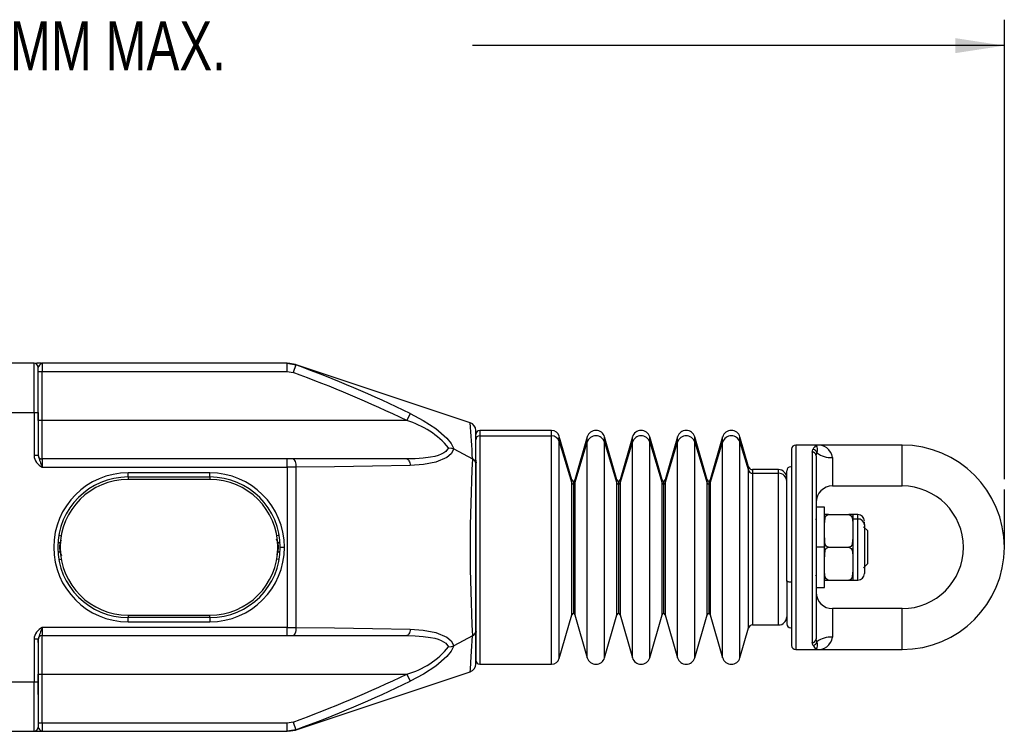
# Model space of a CAD drawing. Header units: millimetres. Extents: x 0 to 864, y 0 to 559.
# Tile 5 of 12: x 306 to 426, y 349 to 436. Entities that reach past the tile are written whole.
import ezdxf

# ---------------------------------------------------------------- set-up
doc = ezdxf.new("R2010")
doc.units = ezdxf.units.MM
doc.layers.add('DIMENSIONS', color=140, linetype='Continuous')
doc.styles.add('SLDTEXTSTYLE0', font='TXT', dxfattribs={"width": 0.75})
doc.dimstyles.new('SLDDIMSTYLE0', dxfattribs={"dimtxt": 6, "dimasz": 6, "dimexe": 0, "dimexo": 0.0625, "dimgap": 1.5, "dimtad": 0, "dimtih": 1, "dimtoh": 1, "dimdec": 1, "dimrnd": 1e-09, "dimzin": 12, "dimdsep": 46, "dimtxsty": 'SLDTEXTSTYLE0', "dimsah": 1, "dimcen": 0.09, "dimadec": 0, "dimazin": 3, "dimtfac": 1, "dimtdec": 1, "dimtofl": 0, "dimtmove": 0, "dimatfit": 3, "dimfxl": 0, "dimfrac": 2, "dimtolj": 1, "dimtzin": 12, "dimarcsym": 0})

# ---------------------------------------------------------------- blocks, each defined once
blk = doc.blocks.new('_D')
at = {"layer": 'DIMENSIONS'}
for p, q in [((188.9, 394.63), (188.9, 436.4)), ((426.5, 380.21), (426.5, 436.4)), ((188.9, 433.23), (253.89, 433.23)), ((426.5, 433.23), (361.5, 433.23))]:
    blk.add_line(p, q, dxfattribs=at)
for points in [[(188.9, 433.23), (194.9, 432.31), (194.9, 434.15)], [(426.5, 433.23), (420.5, 434.15), (420.5, 432.31)]]:
    blk.add_solid(points, dxfattribs=at)
at = {"layer": 'DIMENSIONS', "insert": (255.11, 436.2), "char_height": 6, "attachment_point": 1, "style": 'SLDTEXTSTYLE0'}
blk.add_mtext('223MM MIN. - 240MM MAX.', dxfattribs=at)

msp = doc.modelspace()

# ---------------------------------------------------------------- linework, layer by layer
at = {"color": 7, "linetype": 'Continuous', "lineweight": 25}
for p, q in [((307.9, 394.38), (300.9, 394.38)), ((307.9, 388.38), (307.9, 394.38)), ((308.81, 394.38), (308.21, 394.38)), ((308.4, 388.38), (308.4, 393.88)), ((308.85, 394.37), (308.9, 394.38)), ((308.85, 394.36), (308.9, 394.38)), ((308.9, 394.38), (308.9, 393.38)), ((338.85, 394.38), (308.9, 394.38)), ((338.85, 393.38), (338.85, 394.38)), ((338.85, 394.38), (339.91, 394.18)), ((339.86, 394.22), (338.91, 394.38)), ((339.91, 394.18), (339.56, 393.25)), ((361.21, 387.11), (339.92, 394.2)), ((308.4, 393.38), (308.9, 393.38)), ((308.4, 393.36), (308.4, 393.37)), ((308.9, 387.38), (308.9, 393.38)), ((308.9, 393.38), (338.85, 393.38)), ((338.85, 393.38), (339.56, 393.25)), ((308.41, 387.38), (308.4, 389.88)), ((300.9, 388.38), (307.9, 388.38)), ((307.9, 388.38), (307.9, 383.09)), ((307.9, 388.38), (308.4, 388.38)), ((308.4, 388.38), (308.4, 383.09)), ((353.89, 388.25), (353.45, 387.38)), ((308.9, 387.38), (308.41, 387.38)), ((308.9, 382.68), (308.9, 387.38)), ((353.45, 387.38), (308.9, 387.38)), ((361.9, 382.13), (361.9, 386.16)), ((371.14, 386.18), (362.4, 386.18)), ((362.4, 385.51), (371.14, 385.51)), ((373.63, 380.12), (372.1, 385.45)), ((375.52, 385.38), (374.02, 380.12)), ((379.15, 380.12), (377.64, 385.38)), ((381.04, 385.38), (379.53, 380.12)), ((384.66, 380.12), (383.15, 385.38)), ((386.55, 385.38), (385.05, 380.12)), ((390.18, 380.12), (388.67, 385.38)), ((392.07, 385.38), (390.56, 380.12)), ((395.23, 381.74), (394.18, 385.38)), ((372.1, 384.82), (373.63, 379.74)), ((374.02, 379.74), (375.52, 384.75)), ((377.64, 384.75), (379.15, 379.74)), ((379.53, 379.74), (381.04, 384.75)), ((383.15, 384.75), (384.66, 379.74)), ((385.05, 379.74), (386.55, 384.75)), ((388.67, 384.75), (390.18, 379.74)), ((390.56, 379.74), (392.07, 384.75)), ((394.18, 384.75), (395.23, 381.28)), ((401, 384.38), (401, 359.38)), ((403.5, 384.38), (401, 384.38)), ((414, 384.38), (403.5, 384.38)), ((414, 379.38), (414, 384.38)), ((308.4, 383.09), (307.9, 383.09)), ((359.2, 383.91), (361.49, 382.7)), ((400.5, 383.88), (400.5, 359.88)), ((403, 383.53), (403.11, 383.85)), ((403, 383.53), (403, 360.22)), ((403.5, 383.06), (403.59, 383.44)), ((403.5, 383.06), (403.5, 360.69)), ((405.5, 382.88), (405.5, 379.38)), ((308.9, 382.68), (308.9, 381.68)), ((338.85, 382.68), (308.9, 382.68)), ((308.9, 381.68), (338.85, 381.68)), ((338.85, 381.68), (338.85, 382.68)), ((339.56, 382.68), (338.85, 382.68)), ((338.85, 381.68), (338.85, 362.08)), ((339.91, 381.68), (338.85, 381.68)), ((353.45, 382.68), (339.56, 382.68)), ((339.91, 381.68), (339.91, 362.07)), ((361.9, 382.32), (361.9, 358.11)), ((361.9, 361.63), (361.9, 382.13)), ((400.5, 381.73), (400.4, 381.73)), ((329.4, 380.98), (319.4, 380.98)), ((319.4, 380.48), (319.4, 380.98)), ((319.4, 380.48), (329.4, 380.48)), ((329.4, 380.48), (329.4, 380.98)), ((398.9, 381.38), (395.71, 381.38)), ((395.71, 380.93), (398.9, 380.93)), ((399.9, 367.82), (399.9, 381.2)), ((329.4, 380.18), (319.4, 380.18)), ((405.5, 379.38), (414, 379.38)), ((404.5, 376.78), (403.5, 376.78)), ((404.5, 371.88), (404.5, 376.78)), ((405, 375.88), (404.5, 375.88)), ((405, 375.88), (407.5, 375.88)), ((408, 375.88), (407.5, 375.88)), ((408.6, 375.88), (408, 375.88)), ((408, 375.88), (408, 374.73)), ((403.4, 375.38), (403.5, 375.28)), ((408.6, 375.34), (408, 375.34)), ((408, 374.73), (408, 373.88)), ((409.8, 373.88), (409.3, 374.38)), ((409.4, 374.65), (409.4, 374.95)), ((409.4, 374.65), (409.4, 368.68)), ((408, 373.88), (408, 373.03)), ((409.8, 369.88), (409.8, 373.88)), ((404.5, 373.03), (404.5, 372.07)), ((408, 373.03), (408, 370.73)), ((338, 371.88), (338.5, 371.88)), ((404.5, 371.88), (403.5, 371.88)), ((404.5, 366.98), (404.5, 371.88)), ((404.5, 371.68), (404.5, 370.73)), ((405, 371.88), (407.5, 371.88)), ((408, 370.73), (408, 369.88)), ((408, 369.88), (408, 369.03)), ((409.3, 369.38), (409.8, 369.88)), ((403.5, 368.48), (403.4, 368.38)), ((408, 369.03), (408, 367.88)), ((399.9, 367.82), (399.9, 362.57)), ((404.5, 367.88), (405, 367.88)), ((405, 367.88), (407.5, 367.88)), ((407.5, 367.88), (408, 367.88)), ((408, 367.88), (408.6, 367.88)), ((403.5, 366.98), (404.5, 366.98)), ((319.4, 363.58), (329.4, 363.58)), ((372.1, 358.3), (373.63, 363.63)), ((374.02, 363.63), (375.52, 358.37)), ((377.64, 358.37), (379.15, 363.63)), ((379.53, 363.63), (381.04, 358.37)), ((383.15, 358.37), (384.66, 363.63)), ((385.05, 363.63), (386.55, 358.37)), ((388.67, 358.37), (390.18, 363.63)), ((390.56, 363.63), (392.07, 358.37)), ((405.5, 364.38), (405.5, 360.88)), ((414, 364.38), (405.5, 364.38)), ((414, 359.38), (414, 364.38)), ((329.4, 363.28), (319.4, 363.28)), ((319.4, 362.78), (319.4, 363.28)), ((319.4, 362.78), (329.4, 362.78)), ((329.4, 363.28), (329.4, 362.78)), ((395.71, 362.38), (398.9, 362.38)), ((308.9, 362.08), (308.9, 361.08)), ((338.85, 362.08), (308.9, 362.08)), ((308.9, 361.08), (338.85, 361.08)), ((308.9, 356.38), (308.9, 361.08)), ((338.85, 361.08), (338.85, 362.08)), ((338.85, 362.08), (339.91, 362.07)), ((338.85, 361.08), (339.56, 361.08)), ((339.56, 361.08), (353.45, 361.08)), ((361.49, 361.06), (359.2, 359.85)), ((361.9, 357.6), (361.9, 361.63)), ((394.18, 358.37), (395.23, 362.02)), ((400.4, 362.03), (400.5, 362.03)), ((307.9, 360.66), (307.9, 355.38)), ((308.4, 360.66), (307.9, 360.66)), ((308.4, 360.66), (308.4, 355.38)), ((403.11, 359.9), (403, 360.22)), ((403.59, 360.32), (403.5, 360.69)), ((401, 359.38), (403.5, 359.38)), ((403.5, 359.38), (414, 359.38)), ((362.4, 357.58), (371.14, 357.58)), ((308.4, 353.88), (308.41, 356.38)), ((308.41, 356.38), (308.9, 356.38)), ((308.9, 356.38), (353.45, 356.38)), ((308.9, 350.38), (308.9, 356.38)), ((339.92, 349.55), (361.21, 356.65)), ((353.45, 356.38), (353.89, 355.51)), ((307.9, 355.38), (300.9, 355.38)), ((308.4, 355.38), (307.9, 355.38)), ((307.9, 349.38), (307.9, 355.38)), ((308.4, 355.38), (308.4, 349.88)), ((308.9, 350.38), (308.4, 350.38)), ((308.9, 350.38), (308.9, 349.38)), ((338.85, 350.38), (308.9, 350.38)), ((339.56, 350.51), (338.85, 350.38)), ((338.85, 349.38), (338.85, 350.38)), ((339.56, 350.51), (339.91, 349.57)), ((300.9, 349.38), (307.9, 349.38)), ((307.9, 349.38), (308.81, 349.38)), ((308.9, 349.38), (308.85, 349.4)), ((308.9, 349.38), (308.85, 349.38)), ((308.9, 349.38), (338.85, 349.38)), ((339.91, 349.57), (338.85, 349.38)), ((338.91, 349.38), (339.86, 349.53))]:
    msp.add_line(p, q, dxfattribs=at)
at = {"color": 8, "linetype": 'Continuous', "lineweight": 25}
for p, q in [((308.4, 387.38), (308.41, 387.38)), ((362.4, 386.18), (362.4, 385.51)), ((362.4, 385.51), (362.4, 357.58)), ((371.14, 385.51), (371.14, 386.18)), ((371.14, 357.58), (371.14, 385.51)), ((372.1, 384.82), (372.1, 385.45)), ((375.52, 384.75), (375.52, 385.38)), ((377.64, 384.75), (377.64, 385.38)), ((381.04, 384.75), (381.04, 385.38)), ((383.15, 384.75), (383.15, 385.38)), ((386.55, 384.75), (386.55, 385.38)), ((388.67, 384.75), (388.67, 385.38)), ((392.07, 384.75), (392.07, 385.38)), ((394.18, 384.75), (394.18, 385.38)), ((372.1, 358.3), (372.1, 384.82)), ((375.52, 358.37), (375.52, 384.75)), ((377.64, 358.37), (377.64, 384.75)), ((381.04, 358.37), (381.04, 384.75)), ((383.15, 358.37), (383.15, 384.75)), ((386.55, 358.37), (386.55, 384.75)), ((388.67, 358.37), (388.67, 384.75)), ((392.07, 358.37), (392.07, 384.75)), ((394.18, 358.37), (394.18, 384.75)), ((395.23, 381.28), (395.23, 381.74)), ((319.4, 380.48), (319.4, 380.18)), ((329.4, 380.48), (329.4, 380.18)), ((395.23, 362.02), (395.23, 381.28)), ((395.71, 381.38), (395.71, 380.93)), ((395.71, 380.93), (395.71, 362.38)), ((398.9, 380.93), (398.9, 381.38)), ((398.9, 362.38), (398.9, 380.93)), ((373.63, 379.74), (373.63, 380.12)), ((373.63, 363.63), (373.63, 379.74)), ((373.82, 379.98), (373.82, 379.6)), ((373.82, 379.6), (373.82, 363.78)), ((374.02, 380.12), (374.02, 379.74)), ((374.02, 379.74), (374.02, 363.63)), ((379.15, 379.74), (379.15, 380.12)), ((379.15, 363.63), (379.15, 379.74)), ((379.34, 379.98), (379.34, 379.6)), ((379.34, 379.6), (379.34, 363.78)), ((379.53, 380.12), (379.53, 379.74)), ((379.53, 379.74), (379.53, 363.63)), ((384.66, 379.74), (384.66, 380.12)), ((384.66, 363.63), (384.66, 379.74)), ((384.85, 379.98), (384.85, 379.6)), ((384.85, 379.6), (384.85, 363.78)), ((385.05, 380.12), (385.05, 379.74)), ((385.05, 379.74), (385.05, 363.63)), ((390.18, 379.74), (390.18, 380.12)), ((390.18, 363.63), (390.18, 379.74)), ((390.37, 379.98), (390.37, 379.6)), ((390.37, 379.6), (390.37, 363.78)), ((390.56, 380.12), (390.56, 379.74)), ((390.56, 379.74), (390.56, 363.63)), ((408.6, 375.34), (408.6, 375.88)), ((408.6, 367.88), (408.6, 375.34)), ((310.92, 373.35), (311.22, 373.3)), ((337.87, 373.35), (337.57, 373.3)), ((311.21, 372.77), (311.06, 372.42)), ((311.06, 372.42), (311.11, 372.4)), ((337.73, 372.42), (337.55, 372.86)), ((337.73, 372.42), (337.68, 372.4)), ((311.11, 371.36), (311.06, 371.34)), ((311.06, 371.34), (311.25, 370.88)), ((337.58, 370.99), (337.73, 371.34)), ((337.68, 371.36), (337.73, 371.34)), ((310.92, 370.4), (311.22, 370.45)), ((337.87, 370.4), (337.57, 370.45)), ((400.5, 367.6), (400.4, 367.6)), ((319.4, 363.58), (319.4, 363.28)), ((329.4, 363.28), (329.4, 363.58)), ((308.41, 356.38), (308.4, 356.37))]:
    msp.add_line(p, q, dxfattribs=at)
at = {"color": 7, "linetype": 'Continuous', "lineweight": 25, "flags": 128}
for points in [[(353.89, 388.25), (355.48, 387.38), (357.01, 386.4), (358.36, 385.23), (358.88, 384.58), (359.2, 383.91)], [(358.58, 384.05), (358.25, 383.61), (358, 383.42), (357.68, 383.26), (357.31, 383.11), (356.87, 382.99), (356.37, 382.89), (355.46, 382.77), (354.48, 382.7), (353.45, 382.68)], [(358.58, 384.05), (358.91, 384.02), (359.2, 383.91)], [(359.2, 383.91), (358.88, 383.32), (358.36, 382.86), (357.01, 382.3), (355.49, 382.01), (353.89, 381.9)], [(361.99, 382.2), (361.93, 382.42), (361.9, 382.73)], [(339.56, 382.68), (339.63, 382.66), (339.69, 382.6), (339.75, 382.51), (339.81, 382.39), (339.85, 382.23), (339.88, 382.06), (339.9, 381.88), (339.91, 381.68)], [(353.89, 381.9), (349.29, 381.8), (344.62, 381.73), (339.91, 381.68)], [(353.45, 382.68), (353.53, 382.66), (353.6, 382.62), (353.67, 382.55), (353.73, 382.46), (353.79, 382.34), (353.83, 382.21), (353.87, 382.06), (353.89, 381.9)], [(404.5, 374.73), (404.58, 375.46), (404.65, 375.62), (404.76, 375.77), (404.84, 375.83), (404.94, 375.87), (405, 375.88)], [(407.5, 375.88), (407.58, 375.86), (407.66, 375.83), (407.77, 375.74), (407.88, 375.53), (407.99, 374.93), (408, 374.73)], [(311.06, 372.42), (311, 371.88), (311.06, 371.34)], [(337.73, 371.34), (337.8, 371.88), (337.73, 372.42)], [(405, 371.88), (404.91, 371.89), (404.83, 371.93), (404.73, 372.02), (404.61, 372.22), (404.5, 372.83), (404.5, 373.03)], [(408, 373.03), (407.91, 372.29), (407.84, 372.13), (407.74, 371.99), (407.65, 371.92), (407.55, 371.88), (407.5, 371.88)], [(404.5, 370.73), (404.58, 371.46), (404.65, 371.62), (404.76, 371.77), (404.84, 371.83), (404.94, 371.87), (405, 371.88)], [(407.5, 371.88), (407.58, 371.86), (407.66, 371.83), (407.77, 371.74), (407.88, 371.53), (407.99, 370.93), (408, 370.73)], [(405, 367.88), (404.91, 367.89), (404.83, 367.93), (404.73, 368.02), (404.61, 368.22), (404.5, 368.83), (404.5, 369.03)], [(408, 369.03), (407.91, 368.29), (407.84, 368.13), (407.74, 367.99), (407.65, 367.92), (407.55, 367.88), (407.5, 367.88)], [(400.4, 367.6), (400.3, 367.61), (400.2, 367.62), (400.12, 367.64), (400.04, 367.67), (399.98, 367.7), (399.93, 367.74), (399.91, 367.78), (399.9, 367.82)], [(339.91, 362.07), (339.9, 361.88), (339.88, 361.69), (339.85, 361.52), (339.81, 361.37), (339.75, 361.24), (339.69, 361.15), (339.63, 361.1), (339.56, 361.08)], [(339.91, 362.07), (344.62, 362.03), (349.29, 361.96), (353.89, 361.85)], [(353.89, 361.85), (353.87, 361.69), (353.83, 361.54), (353.79, 361.41), (353.73, 361.29), (353.67, 361.2), (353.6, 361.13), (353.53, 361.09), (353.45, 361.08)], [(353.45, 361.08), (354.48, 361.06), (355.46, 360.99), (356.37, 360.87), (356.87, 360.76), (357.31, 360.64), (357.68, 360.5), (358.25, 360.14), (358.58, 359.7)], [(353.89, 361.85), (355.48, 361.74), (357.01, 361.46), (358.36, 360.89), (358.88, 360.44), (359.2, 359.85)], [(361.9, 361.03), (361.93, 361.34), (361.99, 361.57)], [(359.2, 359.85), (358.88, 359.18), (358.36, 358.52), (357.01, 357.36), (355.49, 356.38), (353.89, 355.51)], [(358.58, 359.7), (358.91, 359.74), (359.2, 359.85)]]:
    msp.add_lwpolyline(points, dxfattribs=at)
at = {"color": 8, "linetype": 'Continuous', "lineweight": 25, "flags": 128}
for points in [[(361.21, 356.65), (361.21, 356.65), (361.24, 356.94), (361.3, 357.79), (361.39, 359.18), (361.49, 361.06)], [(308.4, 360.25), (308.4, 360.41), (308.41, 360.7)]]:
    msp.add_lwpolyline(points, dxfattribs=at)
at = {"color": 7, "linetype": 'Continuous', "lineweight": 25}
for centre, radius, start, end in [((307.9, 393.88), 0.5, 0, 90), ((290.06, 257.36), 145.62, 64.0032, 69.9824), ((288.73, 253.58), 148.63, 64.1859, 70.0036), ((350.59, 377.34), 10.43, 40.019, 74.0587), ((360.9, 386.16), 1, 359.9999, 71.5649), ((362.4, 385.68), 0.5, 90, 180), ((362.38, 385.02), 0.489, 88.657, 178.5909), ((371.14, 385.18), 1, 16, 90), ((371.16, 384.51), 0.994, 17.7818, 90.8462), ((376.58, 385.08), 1.1, 16, 164), ((376.58, 384.4), 1.11, 18.282, 161.718), ((382.1, 385.08), 1.1, 16, 164), ((382.1, 384.4), 1.11, 18.282, 161.718), ((387.61, 385.08), 1.1, 16, 164), ((387.61, 384.4), 1.11, 18.282, 161.718), ((393.13, 385.08), 1.1, 16, 164), ((393.13, 384.4), 1.11, 18.282, 161.718), ((401, 383.88), 0.5, 90, 180), ((404.95, 382.91), 2.07, 134.7067, 152.7287), ((403.71, 382.58), 1.81, 9.4551, 96.8051), ((402.59, 383.81), 1.07, 339.3884, 31.9135), ((414, 371.88), 12.5, 270, 90), ((309.61, 383.24), 1.72, 185.0402, 245.4886), ((308.9, 383.18), 0.5, 180, 270), ((335.23, 391.78), 28.2, 197.9473, 200.9952), ((403.01, 383.05), 0.484, 2.0772, 91.9365), ((403.07, 383.33), 0.528, 11.7362, 85.6675), ((405.24, 385.54), 2.67, 231.8502, 275.4886), ((570.8, 371.88), 209.59, 177.0411, 182.9589), ((361.24, 382.09), 0.662, 3.6584, 66.9744), ((395.71, 381.88), 0.5, 196, 270), ((400.4, 381.23), 0.5, 90, 180), ((319.4, 371.88), 9.1, 90, 270), ((319.4, 371.88), 8.6, 90, 180), ((329.4, 371.88), 9.1, 0, 90), ((329.4, 371.88), 8.6, 0, 90), ((395.7, 381.43), 0.497, 197.7818, 270.8462), ((398.9, 380.38), 1, 0, 90), ((398.92, 379.95), 0.977, 1.4091, 91.343), ((319.4, 371.88), 8.3, 90, 270), ((329.4, 371.88), 8.3, 0, 90), ((373.82, 380.18), 0.2, 196, 270), ((373.82, 379.8), 0.199, 197.7818, 270.8462), ((373.82, 380.18), 0.2, 270, 344), ((373.83, 379.8), 0.199, 269.1538, 342.2182), ((379.34, 380.18), 0.2, 196, 270), ((379.34, 379.8), 0.199, 197.7818, 270.8462), ((379.34, 380.18), 0.2, 270, 344), ((379.34, 379.8), 0.199, 269.1538, 342.2182), ((384.85, 380.18), 0.2, 196, 270), ((384.85, 379.8), 0.199, 197.7818, 270.8462), ((384.85, 380.18), 0.2, 270, 344), ((384.86, 379.8), 0.199, 269.1538, 342.2182), ((390.37, 380.18), 0.2, 196, 270), ((390.37, 379.8), 0.199, 197.7818, 270.8462), ((390.37, 380.18), 0.2, 270, 344), ((390.37, 379.8), 0.199, 269.1538, 342.2182), ((405.5, 377.38), 2, 90, 180), ((414, 371.88), 7.5, 270, 90), ((408.6, 375.08), 0.8, 0, 90), ((408.65, 374.59), 0.752, 4.4019, 93.8113), ((311.01, 372.1), 0.319, 81.0934, 130.1992), ((337.78, 372.1), 0.319, 49.8008, 98.9066), ((319.4, 371.88), 8.6, 180, 270), ((311.01, 371.65), 0.319, 229.8008, 278.9066), ((329.4, 371.88), 9.1, 270, 0), ((329.4, 371.88), 8.6, 270, 0), ((329.4, 371.88), 8.3, 270, 0), ((337.78, 371.65), 0.319, 261.0934, 310.1992), ((408.6, 368.68), 0.8, 270, 360), ((405.5, 366.38), 2, 180, 270), ((373.82, 363.58), 0.2, 90, 164), ((373.82, 363.58), 0.2, 16, 90), ((379.34, 363.58), 0.2, 90, 164), ((379.34, 363.58), 0.2, 16, 90), ((384.85, 363.58), 0.2, 90, 164), ((384.85, 363.58), 0.2, 16, 90), ((390.37, 363.58), 0.2, 90, 164), ((390.37, 363.58), 0.2, 16, 90), ((395.71, 361.88), 0.5, 90, 164), ((398.9, 363.38), 1, 270, 0), ((400.4, 362.53), 0.5, 180, 270), ((309.61, 360.51), 1.72, 114.5115, 174.9597), ((335.22, 351.98), 28.19, 159.0045, 162.0531), ((308.9, 360.58), 0.5, 90, 180), ((361.24, 361.67), 0.662, 293.0253, 356.3419), ((401, 359.88), 0.5, 180, 270), ((403.01, 360.71), 0.484, 268.0635, 357.9228), ((403.07, 360.43), 0.528, 274.3325, 348.2638), ((405.15, 360.99), 2.31, 208.2101, 224.3545), ((403.7, 361.19), 1.83, 263.7175, 350.0223), ((402.59, 359.94), 1.07, 328.0798, 20.6183), ((405.24, 358.22), 2.67, 84.5114, 128.1498), ((350.75, 366.16), 10.15, 285.4501, 320.4723), ((360.9, 357.6), 1, 288.4351, 0.0001), ((362.4, 358.08), 0.5, 180, 270), ((371.14, 358.58), 1, 270, 344), ((376.58, 358.68), 1.1, 196, 344), ((382.1, 358.68), 1.1, 196, 344), ((387.61, 358.68), 1.1, 196, 344), ((393.13, 358.68), 1.1, 196, 344), ((286.62, 495.16), 154.04, 290.0985, 295.7119), ((290.06, 486.4), 145.62, 290.0176, 295.9968), ((307.9, 349.88), 0.5, 270, 0)]:
    msp.add_arc(centre, radius, start, end, dxfattribs=at)
at = {"color": 8, "linetype": 'Continuous', "lineweight": 25}
for centre, radius, start, end in [((309.25, 393.52), 0.928, 115.8815, 157.6346), ((220.31, 375.87), 141.35, 2.7686, 4.559), ((309.25, 350.23), 0.928, 202.3652, 244.1185)]:
    msp.add_arc(centre, radius, start, end, dxfattribs=at)
at = {"layer": 'DIMENSIONS'}
msp.add_line((426.5, 371.88), (426.5, 378.94), dxfattribs=at)

# ---------------------------------------------------------------- dimensions: what is measured, and where the dimension line sits
dim = msp.add_linear_dim(base=(426.5, 433.23), p1=(188.9, 393.36), p2=(426.5, 378.94), text='223MM MIN. - 240MM MAX.', dimstyle='SLDDIMSTYLE0', dxfattribs=at)
dim.commit()
dim.dimension.update_dxf_attribs({"geometry": '_D', "text_midpoint": (307.7, 433.23), "dimtype": 160})

doc.saveas('drawing.dxf')
